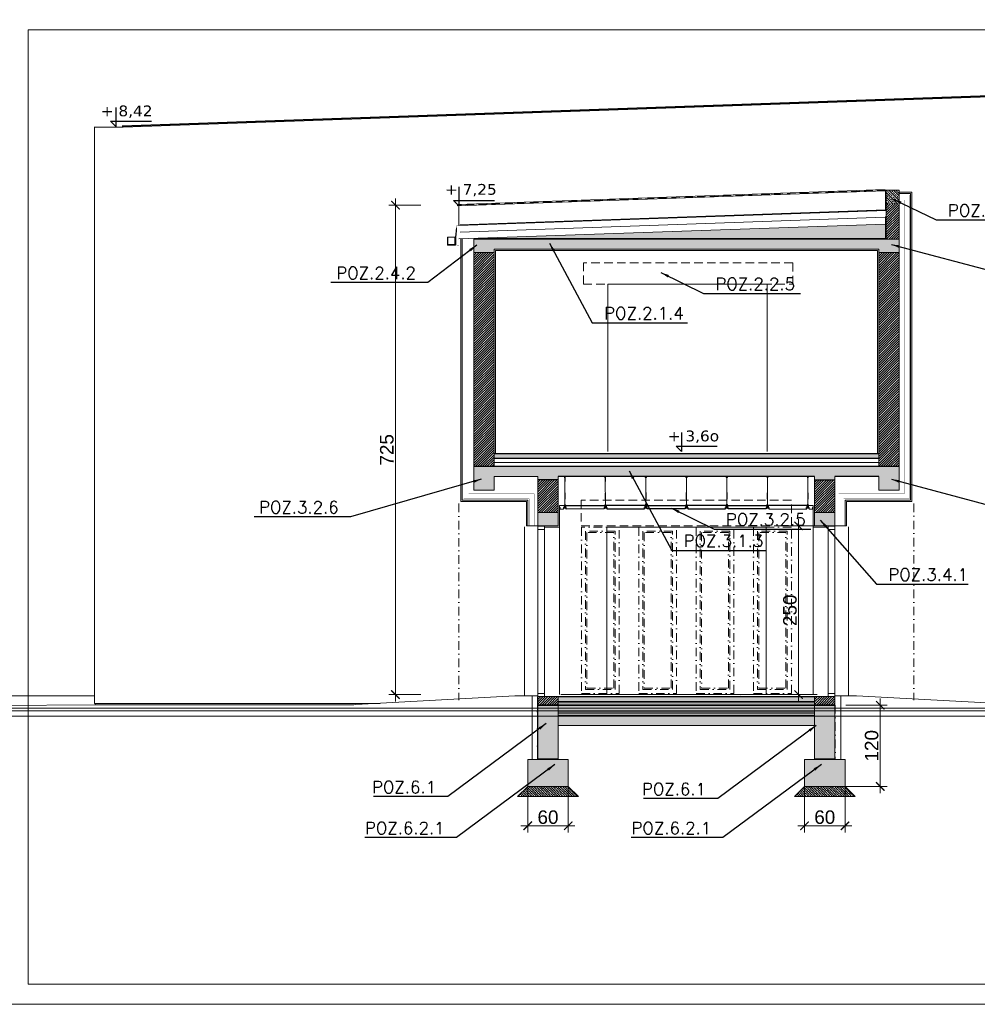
# Model space of a CAD drawing. Extents: x 4615668 to 9294084, y 5325188 to 10688993.
# Tile 209 of 256: x 4638320 to 4639738, y 5325188 to 5326647. Entities that reach past the tile are written whole.
import ezdxf
from ezdxf.lldxf.tags import DXFTag

# ---------------------------------------------------------------- set-up
doc = ezdxf.new("R2010")
doc.units = 0
doc.header["$MEASUREMENT"] = 0
doc.linetypes.add('DASHDOT', pattern=[25.4, 12.7, -6.35, 0, -6.35])
doc.linetypes.add('DASHED', pattern=[19.05, 12.7, -6.35])
for name, color, linetype in [('_', 7, 'Continuous'), ('DIM', 7, 'Continuous'), ('sciany', 1, 'Continuous'), ('STOLARKA', 4, 'Continuous'), ('strop podw.', 3, 'Continuous'), ('sufit_pod', 90, 'Continuous')]:
    doc.layers.add(name, color=color, linetype=linetype)
for name, color, linetype, lineweight in [('balustrada', 252, 'Continuous', 5), ('hatch', 253, 'Continuous', 0), ('K-OPISY', 252, 'Continuous', 15), ('ocieplenie', 214, 'Continuous', 13), ('posadzka', 94, 'Continuous', 15), ('sciany - mur', 1, 'Continuous', 30), ('tynk', 252, 'Continuous', 5), ('wieszaki suf.p.', 253, 'Continuous', 5), ('Wymiar', 7, 'Continuous', 9)]:
    doc.layers.add(name, color=color, linetype=linetype, lineweight=lineweight)
doc.styles.add('Arial Narrow 20', font='arial.ttf', dxfattribs={"height": 20})
doc.styles.add('janusz', font='txt', dxfattribs={"height": 10})
doc.styles.add('Simplex', font='simplex.shx')
doc.linetypes.add('BATTING', pattern='A,0.00254,-2.54,[134,ltypeshp.shx,S=2.54,R=0,X=-2.54,Y=0],-5.08,[134,ltypeshp.shx,S=2.54,R=180,X=2.54,Y=0],-2.54', length=10.16254)
tags = doc.linetypes.add('DASH', pattern=[15, 10, -5]).pattern_tags.tags
tags[6:7] = [DXFTag(74, 4), DXFTag(75, 0), DXFTag(340, '0'), DXFTag(46, 0.0), DXFTag(50, 0.0), DXFTag(44, 0.0), DXFTag(45, 0.0)]
tags[4:5] = [DXFTag(74, 4), DXFTag(75, 0), DXFTag(340, '0'), DXFTag(46, 0.0), DXFTag(50, 0.0), DXFTag(44, 0.0), DXFTag(45, 0.0)]
doc.dimstyles.new('1do100 ok', dxfattribs={"dimscale": 0.5, "dimtxt": 12, "dimasz": 25, "dimexe": 20, "dimexo": 0, "dimgap": 5, "dimtad": 1, "dimdec": 0, "dimzin": 9, "dimtxsty": 'Arial Narrow 20', "dimblk": 'ARCHTICK', "dimcen": 3, "dimdle": 20, "dimclrd": 256, "dimclre": 256, "dimclrt": 256, "dimadec": 0, "dimazin": 2, "dimtfac": 1, "dimtdec": 0, "dimtix": 1, "dimtmove": 2, "dimatfit": 3, "dimldrblk": 'NONE', "dimfxl": 0, "dimtvp": 1, "dimtolj": 1, "dimtzin": 0, "dimlwd": 5, "dimlwe": 5, "dimarcsym": 0})
doc.dimstyles.new('1do50', dxfattribs={"dimscale": 5, "dimtxt": 2.5, "dimasz": 2.5, "dimexe": 2.5, "dimexo": 0.5, "dimgap": 1, "dimtad": 1, "dimdec": 1, "dimrnd": 0.5, "dimzin": 12, "dimdsep": 46, "dimtxsty": 'Simplex', "dimblk": 'OBLIQUE', "dimcen": 0.5, "dimdle": 2.5, "dimclrd": 256, "dimclre": 256, "dimclrt": 256, "dimadec": 1, "dimazin": 3, "dimtfac": 1, "dimtdec": 1, "dimtix": 1, "dimtmove": 0, "dimatfit": 3, "dimfxl": 0, "dimtolj": 1, "dimtzin": 0, "dimarcsym": 0})
pattern_1 = [(45, (7679.7028, -17347.0576), (-1.767766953, 1.767766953), [])]
pattern_2 = [(135, (-11005.8123, -7005.5004), (-4.8613591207, 1.3258252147), [6.25, -1.25, 0, -1.25])]

# ---------------------------------------------------------------- blocks, each defined once
blk = doc.blocks.new('A$C604A1FD6')
at = {"color": 0, "ltscale": 60}
for p, q in [((0, 5), (0, 2)), ((1, 5), (1, 2)), ((60, 5), (60, 2))]:
    blk.add_line(p, q, dxfattribs=at)
blk.add_lwpolyline([(58, 2), (58, 0), (2, 0), (2, 2), (1, 2), (1, 5), (59, 5), (59, 2)], close=True, dxfattribs=at)
blk = doc.blocks.new('G$CDA4F7F8F')
at = {"layer": 'wieszaki suf.p.'}
for p, q in [((1.5, 6.1), (1.5, 41.6)), ((1.5, 14.1), (1.5, 6.1))]:
    blk.add_line(p, q, dxfattribs=at)
at = {"layer": 'wieszaki suf.p.', "linetype": 'Continuous'}
for p, q in [((1.3, 13.3), (1.3, 23)), ((1.7, 13.3), (1.7, 23))]:
    blk.add_line(p, q, dxfattribs=at)
at = {"layer": 'wieszaki suf.p.'}
blk.add_lwpolyline([(1.6, 39.7), (1.4, 39.7), (1.4, 45.5), (0.5, 45.5), (0.5, 45.7), (2.5, 45.7), (2.5, 45.5), (1.6, 45.5)], close=True, dxfattribs=at)
for points in [[(0.9, 5.2), (1.1, 5.2), (1.1, 2.9, 0.309747), (1.8, 2.9), (1.8, 5.2), (2.1, 5.2), (2.1, 1.4, 0.050199), (2.1, 0.9, 0.462729), (2.4, 0.8), (2.8, 1.1, -0.591447), (2.9, 1), (2.9, 0.1, -0.336476), (2.8, 0), (2.5, 0), (2.5, 0.2), (1.8, 0.2), (1.8, 0), (1.1, 0), (1.1, 0.2), (0.4, 0.2), (0.4, 0), (0.1, 0, -0.336476), (0, 0.1), (0, 1, -0.591447), (0.2, 1.1), (0.5, 0.8, 0.462729), (0.8, 0.9, 0.050199), (0.9, 1.4)], [(1.1, 5.2), (1.1, 5.9, -0.440677), (1.8, 5.9), (1.8, 2.9, -0.309747), (1.1, 2.9)]]:
    blk.add_lwpolyline(points, format="xyb", close=True, dxfattribs=at)
blk = doc.blocks.new('Z$W@#40D3745B')
at = {"layer": '_', "lineweight": 25, "ltscale": 4}
for p, q in [((8.1, 28.4), (8.1, 0)), ((8.1, 0), (0, 8.1)), ((0, 8.1), (60.8, 8.1))]:
    blk.add_line(p, q, dxfattribs=at)
blk = doc.blocks.new('_ArchTick')
at = {"color": 0, "linetype": 'ByBlock', "const_width": 0.15}
blk.add_lwpolyline([(-0.5, -0.5), (0.5, 0.5)], dxfattribs=at)
blk = doc.blocks.new('*D5631')
at = {"layer": 'Defpoints', "color": 0}
for p in [(4638876.2, 5326372.3), (4638970.2, 5326372.3), (4639119.2, 5325647)]:
    blk.add_point(p, dxfattribs=at)
at = {"layer": 'DIM', "lineweight": 5, "ltscale": 40}
for p, q in [((4638913.7, 5326372.3), (4638866.2, 5326372.3)), ((4638876.2, 5325637), (4638876.2, 5326382.3)), ((4638913.7, 5325647), (4638866.2, 5325647))]:
    blk.add_line(p, q, dxfattribs=at)
at = {"layer": 'DIM', "linetype": 'ByBlock', "lineweight": 5, "xscale": 12.5, "yscale": 12.5, "zscale": 12.5}
for p, rotation in [((4638876.2, 5326372.3), 90), ((4638876.2, 5325647), 270)]:
    blk.add_blockref('_ArchTick', p, dxfattribs=dict(at, rotation=rotation))
at = {"layer": 'DIM', "lineweight": 0, "ltscale": 40, "insert": (4638863.5, 5326009.7), "char_height": 20, "attachment_point": 5, "rotation": 90, "style": 'Arial Narrow 20'}
blk.add_mtext('\\A1;725', dxfattribs=at)
blk = doc.blocks.new('_None')
blk = doc.blocks.new('*D5651')
at = {"layer": 'Defpoints', "color": 0}
for p in [(4639473.4, 5325897), (4639497.2, 5325897), (4639495.2, 5325647)]:
    blk.add_point(p, dxfattribs=at)
at = {"layer": 'DIM', "lineweight": 5, "ltscale": 40}
for p, q in [((4639473.4, 5325637), (4639473.4, 5325907)), ((4639497.2, 5325897), (4639463.4, 5325897)), ((4639495.2, 5325647), (4639463.4, 5325647))]:
    blk.add_line(p, q, dxfattribs=at)
at = {"layer": 'DIM', "linetype": 'ByBlock', "lineweight": 5, "xscale": 12.5, "yscale": 12.5, "zscale": 12.5}
for p, rotation in [((4639473.4, 5325897), 90), ((4639473.4, 5325647), 270)]:
    blk.add_blockref('_ArchTick', p, dxfattribs=dict(at, rotation=rotation))
at = {"layer": 'DIM', "lineweight": 0, "ltscale": 40, "insert": (4639460.7, 5325772), "char_height": 20, "attachment_point": 5, "rotation": 90, "style": 'Arial Narrow 20'}
blk.add_mtext('\\A1;250', dxfattribs=at)
blk = doc.blocks.new('*D5672')
at = {"layer": 'Defpoints', "color": 0}
for p in [(4639072.2, 5325511.1), (4639132.2, 5325511.1), (4639132.2, 5325452.6)]:
    blk.add_point(p, dxfattribs=at)
at = {"layer": 'DIM', "lineweight": 5, "ltscale": 40}
for p, q in [((4639072.2, 5325511.1), (4639072.2, 5325442.6)), ((4639132.2, 5325511.1), (4639132.2, 5325442.6)), ((4639062.2, 5325452.6), (4639142.2, 5325452.6))]:
    blk.add_line(p, q, dxfattribs=at)
at = {"layer": 'DIM', "linetype": 'ByBlock', "lineweight": 5, "xscale": 12.5, "yscale": 12.5, "zscale": 12.5, "rotation": 180}
blk.add_blockref('_ArchTick', (4639072.2, 5325452.6), dxfattribs=at)
at = {"layer": 'DIM', "linetype": 'ByBlock', "lineweight": 5, "xscale": 12.5, "yscale": 12.5, "zscale": 12.5}
blk.add_blockref('_ArchTick', (4639132.2, 5325452.6), dxfattribs=at)
at = {"layer": 'DIM', "lineweight": 0, "ltscale": 40, "insert": (4639102.2, 5325465.3), "char_height": 20, "attachment_point": 5, "style": 'Arial Narrow 20'}
blk.add_mtext('\\A1;60', dxfattribs=at)
blk = doc.blocks.new('*D5673')
at = {"layer": 'Defpoints', "color": 0}
for p in [(4639482.2, 5325511), (4639542.2, 5325511), (4639542.2, 5325452.6)]:
    blk.add_point(p, dxfattribs=at)
at = {"layer": 'DIM', "lineweight": 5, "ltscale": 40}
for p, q in [((4639482.2, 5325511), (4639482.2, 5325442.6)), ((4639542.2, 5325511), (4639542.2, 5325442.6)), ((4639472.2, 5325452.6), (4639552.2, 5325452.6))]:
    blk.add_line(p, q, dxfattribs=at)
at = {"layer": 'DIM', "linetype": 'ByBlock', "lineweight": 5, "xscale": 12.5, "yscale": 12.5, "zscale": 12.5, "rotation": 180}
blk.add_blockref('_ArchTick', (4639482.2, 5325452.6), dxfattribs=at)
at = {"layer": 'DIM', "linetype": 'ByBlock', "lineweight": 5, "xscale": 12.5, "yscale": 12.5, "zscale": 12.5}
blk.add_blockref('_ArchTick', (4639542.2, 5325452.6), dxfattribs=at)
at = {"layer": 'DIM', "lineweight": 0, "ltscale": 40, "insert": (4639512.2, 5325465.3), "char_height": 20, "attachment_point": 5, "style": 'Arial Narrow 20'}
blk.add_mtext('\\A1;60', dxfattribs=at)
blk = doc.blocks.new('_Oblique')
at = {"color": 0, "linetype": 'ByBlock', "lineweight": -2}
blk.add_line((-0.5, -0.5), (0.5, 0.5), dxfattribs=at)
blk = doc.blocks.new('*D5683')
at = {"layer": 'Defpoints', "color": 0}
for p in [(4639543.3, 5325631.3), (4639594.4, 5325631.3), (4639542.2, 5325511)]:
    blk.add_point(p, dxfattribs=at)
at = {"layer": 'DIM', "lineweight": 5, "ltscale": 40}
for p, q in [((4639543.3, 5325631.3), (4639604.4, 5325631.3)), ((4639594.4, 5325501), (4639594.4, 5325641.3)), ((4639542.2, 5325511), (4639604.4, 5325511))]:
    blk.add_line(p, q, dxfattribs=at)
at = {"layer": 'DIM', "linetype": 'ByBlock', "lineweight": 5, "xscale": 12.5, "yscale": 12.5, "zscale": 12.5}
for p, rotation in [((4639594.4, 5325631.3), 90), ((4639594.4, 5325511), 270)]:
    blk.add_blockref('_ArchTick', p, dxfattribs=dict(at, rotation=rotation))
at = {"layer": 'DIM', "lineweight": 0, "ltscale": 40, "insert": (4639581.7, 5325571.2), "char_height": 20, "attachment_point": 5, "rotation": 90, "style": 'Arial Narrow 20'}
blk.add_mtext('\\A1;120', dxfattribs=at)

msp = doc.modelspace()

# ---------------------------------------------------------------- hatches: boundary and pattern name
at = {"layer": 'hatch', "lineweight": 0, "ltscale": 40, "transparency": 33554687}
h = msp.add_hatch(dxfattribs=at)
h.set_pattern_fill('ANSI33', color=256, scale=20, angle=90)
h.set_pattern_definition([(135, (-12907.3676, -7129.0334), (-3.535533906, -3.535533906), []), (135, (-12907.3676, -7125.498), (-3.535533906, -3.535533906), [2.5, -1.25])])
h.paths.add_polyline_path([(4639618.227, 5326374.359), (4639618.227, 5326394.374), (4639603.227, 5326394.374), (4639603.227, 5326374.359), (4639618.227, 5326374.359)], is_closed=False)
h.paths.add_polyline_path([(4639618.227, 5326394.374), (4639618.227, 5326374.359), (4639622.227, 5326374.359), (4639622.227, 5326394.374), (4639618.227, 5326394.374)], is_closed=False)
h = msp.add_hatch(dxfattribs=at)
h.set_pattern_fill('ANSI31', color=256, scale=20)
h.set_pattern_definition(pattern_1)
h.paths.add_polyline_path([(4639022.227, 5326302.007), (4638992.227, 5326302.007), (4638992.227, 5325985.007), (4639022.227, 5325985.007), (4639022.227, 5326302.007)], is_closed=False)
h.paths.add_polyline_path([(4639622.227, 5326302.007), (4639592.227, 5326302.007), (4639592.227, 5325985.007), (4639622.227, 5325985.007), (4639622.227, 5326302.007)], is_closed=False)
h.paths.add_polyline_path([(4639622.227, 5326374.359), (4639603.227, 5326374.359), (4639603.227, 5326322.007), (4639622.227, 5326322.007), (4639622.227, 5326374.359)], is_closed=False)
h.paths.add_polyline_path([(4639087.227, 5325965.007), (4639087.227, 5325917.007), (4639117.227, 5325917.007), (4639117.227, 5325965.007), (4639087.227, 5325965.007)], is_closed=False)
h.paths.add_polyline_path([(4639527.227, 5325965.007), (4639497.227, 5325965.007), (4639497.227, 5325917.007), (4639527.227, 5325917.007), (4639527.227, 5325965.007)], is_closed=False)
at = {"layer": 'hatch', "lineweight": 0, "ltscale": 40}
h = msp.add_hatch(dxfattribs=at)
h.set_pattern_fill('AR-CONC', color=256)
h.set_pattern_definition([(50, (-11005.8123, -7005.5004), (7.172601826, -0.62752135), [0.75, -8.25]), (355, (-11005.812, -7005.5), (-1.387513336, 7.521921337), [0.6, -6.6]), (100.45144446, (-11005.2146, -7005.5526), (5.785088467, 6.89439991), [0.63740192, -7.01142112]), (46.1842, (-11005.812, -7003.5), (10.672413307, -1.655192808), [1.125, -12.375]), (96.63563549, (-11004.923, -7003.638), (9.346619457, 9.741186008), [0.95610342, -10.5171376]), (351.18416399, (-11005.812, -7003.5), (9.34661945, 9.741186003), [0.9, -9.90000001]), (21, (-11004.8123, -7004.0004), (5.969070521, -4.0261889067), [0.75, -8.25]), (326, (-11004.812, -7004), (2.433153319, 7.2515004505), [0.6, -6.6]), (71.45144474, (-11004.315, -7004.336), (8.402223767, 3.225311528), [0.6374019, -7.01142112]), (37.5, (-11005.8123, -7005.5004), (0.1215985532, 3.3289385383), [0, -6.52, 0, -6.7, 0, -6.625]), (7.5, (-11005.8123, -7005.5004), (2.6306953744, 3.9441171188), [0, -3.82, 0, -6.37, 0, -2.525]), (327.5, (-11008.0423, -7005.5004), (5.3382243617, -0.2255487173), [0, -2.5, 0, -7.8, 0, -10.35]), (317.5, (-11009.0423, -7005.5004), (5.8318616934, 1.0010498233), [0, -3.25, 0, -5.18, 0, -7.35])])
h.paths.add_polyline_path([(4639602.227, 5326323.007), (4639602.227, 5326344.308), (4638992.227, 5326323.007), (4639602.227, 5326323.007)], is_closed=False)
at = {"layer": 'hatch', "lineweight": 0, "ltscale": 40, "transparency": 33554687}
h = msp.add_hatch(dxfattribs=at)
h.set_pattern_fill('ANSI33', color=256, scale=20, angle=90)
h.set_pattern_definition([(135, (1411.992, -19026.973), (-3.535533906, -3.535533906), []), (135, (1411.992, -19023.4373), (-3.535533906, -3.535533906), [2.5, -1.25])])
h.paths.add_polyline_path([(4639022.227, 5326306.956), (4639592.227, 5326307.007), (4639592.227, 5326302.007), (4639622.227, 5326302.007), (4639622.227, 5326322.007), (4638992.227, 5326322.007), (4638992.227, 5326302.007), (4639022.227, 5326302.007), (4639022.227, 5326306.956)], is_closed=False)
h.paths.add_polyline_path([(4638992.227, 5325950.007), (4639022.227, 5325950.007), (4639022.227, 5325970.007), (4639087.227, 5325970.007), (4639087.227, 5325965.007), (4639117.227, 5325965.007), (4639117.227, 5325970.007), (4639497.227, 5325970.007), (4639497.227, 5325965.007), (4639527.227, 5325965.007), (4639527.227, 5325970.007), (4639592.227, 5325970.007), (4639592.227, 5325950.007), (4639622.227, 5325950.007), (4639622.227, 5325985.007), (4638992.227, 5325985.007), (4638992.227, 5325950.007)], is_closed=False)
h.paths.add_polyline_path([(4639087.227, 5325897.007), (4639117.227, 5325897.007), (4639117.227, 5325917.007), (4639087.227, 5325917.007), (4639087.227, 5325897.007)], is_closed=False)
h.paths.add_polyline_path([(4639527.227, 5325897.007), (4639527.227, 5325917.007), (4639497.227, 5325917.007), (4639497.227, 5325897.007), (4639527.227, 5325897.007)], is_closed=False)
h.paths.add_polyline_path([(4639542.227, 5325511.144), (4639542.227, 5325551.009), (4639482.257, 5325551.009), (4639482.257, 5325511.144), (4639542.227, 5325511.144)], is_closed=False)
h.paths.add_polyline_path([(4639072.257, 5325511.203), (4639132.227, 5325511.203), (4639132.227, 5325551.069), (4639086.168, 5325551.069), (4639086.168, 5325551.02), (4639072.257, 5325551.02), (4639072.257, 5325511.203)], is_closed=False)
h = msp.add_hatch(dxfattribs=at)
h.set_pattern_fill('ANSI36', color=256, scale=20, angle=90)
h.set_pattern_definition([(135, (-11005.8123, -7005.5004), (-4.8613591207, 1.3258252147), [6.25, -1.25, 0, -1.25])])
h.paths.add_polyline_path([(4639592.227, 5325997.007), (4639592.227, 5326004.007), (4639022.227, 5326004.007), (4639022.227, 5325997.007), (4639592.227, 5325997.007)], is_closed=False)
h = msp.add_hatch(dxfattribs=at)
h.set_pattern_fill('ANSI31', color=256, scale=20)
h.set_pattern_definition(pattern_1)
h.paths.add_polyline_path([(4639117.227, 5325632.007), (4639117.227, 5325644.007), (4639087.227, 5325644.007), (4639087.227, 5325632.007), (4639117.227, 5325632.007)], is_closed=False)
h.paths.add_polyline_path([(4639497.227, 5325632.007), (4639527.227, 5325632.007), (4639527.227, 5325644.007), (4639497.227, 5325644.007), (4639497.227, 5325632.007)], is_closed=False)
h = msp.add_hatch(dxfattribs=at)
h.set_pattern_fill('ANSI36', color=256, scale=20, angle=90)
h.set_pattern_definition(pattern_2)
h.paths.add_polyline_path([(4639117.227, 5325637.007), (4639497.227, 5325637.007), (4639497.227, 5325644.007), (4639117.227, 5325644.007), (4639117.227, 5325637.007)], is_closed=False)
h.paths.add_polyline_path([(4639497.227, 5325626.771), (4639497.227, 5325631.007), (4639117.227, 5325631.007), (4639117.227, 5325626.771), (4639497.227, 5325626.771)], is_closed=False)
h.paths.add_polyline_path([(4639497.227, 5325623.003), (4639497.227, 5325626.771), (4639117.227, 5325626.771), (4639117.227, 5325623.003), (4639497.227, 5325623.003)], is_closed=False)
h.paths.add_polyline_path([(4639117.227, 5325621.007), (4639497.227, 5325621.007), (4639497.227, 5325623.003), (4639117.227, 5325623.003), (4639117.227, 5325621.007)], is_closed=False)
h = msp.add_hatch(dxfattribs=at)
h.set_pattern_fill('ANSI36', color=256, scale=20, angle=90)
h.set_pattern_definition(pattern_2)
h.paths.add_polyline_path([(4639497.227, 5325552.009), (4639527.227, 5325552.009), (4639527.227, 5325631.007), (4639497.227, 5325631.007)])
h.paths.add_polyline_path([(4639087.227, 5325552.069), (4639117.227, 5325552.069), (4639117.227, 5325631.066), (4639087.227, 5325631.066)])
at = {"layer": 'hatch', "lineweight": 0, "ltscale": 40}
h = msp.add_hatch(dxfattribs=at)
h.set_pattern_fill('AR-CONC', color=256)
h.set_pattern_definition([(50, (-11005.8123, -7005.5004), (7.172601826, -0.62752135), [0.75, -8.25]), (355, (-11005.812, -7005.5), (-1.387513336, 7.521921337), [0.6, -6.6]), (100.45144446, (-11005.2146, -7005.5526), (5.785088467, 6.89439991), [0.63740192, -7.01142112]), (46.1842, (-11005.812, -7003.5), (10.672413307, -1.655192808), [1.125, -12.375]), (96.63563549, (-11004.923, -7003.638), (9.346619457, 9.741186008), [0.95610342, -10.5171376]), (351.18416399, (-11005.812, -7003.5), (9.34661945, 9.741186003), [0.9, -9.90000001]), (21, (-11004.8123, -7004.0004), (5.969070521, -4.0261889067), [0.75, -8.25]), (326, (-11004.812, -7004), (2.433153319, 7.2515004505), [0.6, -6.6]), (71.45144474, (-11004.315, -7004.336), (8.402223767, 3.225311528), [0.6374019, -7.01142112]), (37.5, (-11005.8123, -7005.5004), (0.1215985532, 3.3289385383), [0, -6.52, 0, -6.7, 0, -6.625]), (7.5, (-11005.8123, -7005.5004), (2.6306953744, 3.9441171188), [0, -3.82, 0, -6.37, 0, -2.525]), (327.5, (-11008.0423, -7005.5004), (5.3382243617, -0.2255487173), [0, -2.5, 0, -7.8, 0, -10.35]), (317.5, (-11009.0423, -7005.5004), (5.8318616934, 1.0010498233), [0, -3.25, 0, -5.18, 0, -7.35])])
h.paths.add_polyline_path([(4639117.227, 5325615.003), (4639117.227, 5325601.007), (4639497.227, 5325601.007), (4639497.227, 5325615.003), (4639117.227, 5325615.003)], is_closed=False)
at = {"layer": 'hatch', "lineweight": 0, "ltscale": 40, "transparency": 33554687}
h = msp.add_hatch(dxfattribs=at)
h.set_pattern_fill('ANSI36', color=256, scale=20, angle=90)
h.set_pattern_definition([(135, (-13213.3676, -7005.5004), (-4.8613591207, 1.3258252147), [6.25, -1.25, 0, -1.25])])
h.paths.add_polyline_path([(4639102.257, 5325511.02), (4639072.227, 5325511.02), (4639057.227, 5325496.02), (4639102.257, 5325496.02), (4639102.257, 5325511.02)], is_closed=False)
h.paths.add_polyline_path([(4639102.257, 5325511.02), (4639102.257, 5325496.02), (4639147.227, 5325496.02), (4639132.227, 5325511.02), (4639102.257, 5325511.02)], is_closed=False)
h = msp.add_hatch(dxfattribs=at)
h.set_pattern_fill('ANSI36', color=256, scale=20, angle=90)
h.set_pattern_definition([(135, (-12803.338, -7005.5004), (-4.8613591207, 1.3258252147), [6.25, -1.25, 0, -1.25])])
h.paths.add_polyline_path([(4639512.286, 5325511.02), (4639482.257, 5325511.02), (4639467.257, 5325496.02), (4639512.286, 5325496.02), (4639512.286, 5325511.02)], is_closed=False)
h.paths.add_polyline_path([(4639512.286, 5325511.02), (4639512.286, 5325496.02), (4639557.257, 5325496.02), (4639542.257, 5325511.02), (4639512.286, 5325511.02)], is_closed=False)

# ---------------------------------------------------------------- linework, layer by layer
at = {"lineweight": 0, "ltscale": 40}
for p, q in [((4640141.727, 5326548.007), (4638471.227, 5326489.671)), ((4640141.727, 5326546.113), (4638472.723, 5326487.83)), ((4638429.723, 5326487.706), (4638472.723, 5326487.706)), ((4638430.227, 5326487.706), (4638430.227, 5325634.003)), ((4638471.227, 5326487.778), (4638471.219, 5326487.777)), ((4639601.727, 5326395.374), (4638968.228, 5326373.251)), ((4639601.727, 5326393.48), (4638968.228, 5326371.358)), ((4638968.228, 5326371.358), (4638968.228, 5326373.251)), ((4638970.228, 5326342.251), (4638970.228, 5326372.303)), ((4638972.21, 5326342.82), (4638972.21, 5326343.32)), ((4638282.227, 5325645.007), (4638430.227, 5325645.007)), ((4639053.087, 5325645.007), (4638808.859, 5325631.929)), ((4639087.227, 5325645.007), (4639053.087, 5325645.007)), ((4639501.182, 5325647.007), (4639121.182, 5325647.007)), ((4639527.227, 5325645.007), (4639559.367, 5325645.007)), ((4639559.367, 5325645.007), (4639803.596, 5325631.929)), ((4638282.227, 5325631.007), (4638431.227, 5325631.929)), ((4638853.556, 5325634.003), (4638430.227, 5325634.003)), ((4638252.317, 5325626.771), (4640757.872, 5325626.771))]:
    msp.add_line(p, q, dxfattribs=at)
at = {"color": 6, "lineweight": 0, "ltscale": 40}
for p, q in [((4638992.227, 5326323.007), (4639602.227, 5326323.007)), ((4638992.227, 5326322.007), (4639622.227, 5326322.007))]:
    msp.add_line(p, q, dxfattribs=at)
at = {"linetype": 'DASHDOT', "lineweight": 0}
for p, q in [((4638970.228, 5325930.003), (4638970.228, 5325638.706)), ((4639644.227, 5325930.241), (4639644.227, 5325638.944))]:
    msp.add_line(p, q, dxfattribs=at)
at = {"color": 5, "lineweight": 0, "ltscale": 40}
msp.add_line((4639387.094, 5325645.685), (4639387.094, 5325645.685), dxfattribs=at)
at = {"lineweight": 0, "ltscale": 40, "const_width": 0.1}
for points in [[(4638472.723, 5326487.706), (4638472.723, 5326489.706), (4638429.723, 5326489.706), (4638429.723, 5326487.706)], [(4639601.727, 5326393.374), (4639601.727, 5326395.374), (4639644.727, 5326395.374), (4639644.727, 5326393.374)]]:
    msp.add_lwpolyline(points, dxfattribs=at)
at = {"lineweight": 0, "ltscale": 40}
for points in [[(4638970.228, 5326342.251), (4639603.227, 5326364.355), (4639603.231, 5326394.373)], [(4638972.192, 5326343.32), (4639602.227, 5326365.321), (4639602.231, 5326394.373)], [(4638992.227, 5326323.007), (4639602.227, 5326323.007), (4639602.227, 5326355.401)], [(4638992.227, 5326301.956), (4638992.227, 5326321.856)], [(4639024.227, 5326004.007), (4639024.227, 5326304.956), (4639590.227, 5326305.006), (4639590.227, 5326004.007)], [(4638431.227, 5325634.003), (4638431.227, 5325631.929)], [(4638431.227, 5325631.929), (4638814.814, 5325631.929)]]:
    msp.add_lwpolyline(points, dxfattribs=at)
at = {"color": 1, "lineweight": 0, "ltscale": 40}
for points in [[(4639603.227, 5326322.007), (4639622.227, 5326322.007), (4639622.227, 5326394.374), (4639603.227, 5326394.374)], [(4638992.227, 5325985.007), (4639022.227, 5325985.007), (4639022.227, 5326302.007), (4638992.227, 5326302.007)], [(4639622.227, 5325985.007), (4639592.227, 5325985.007), (4639592.227, 5326302.007), (4639622.227, 5326302.007)], [(4639087.227, 5325917.007), (4639117.227, 5325917.007), (4639117.227, 5325965.007), (4639087.227, 5325965.007)], [(4639527.227, 5325917.007), (4639497.227, 5325917.007), (4639497.227, 5325965.007), (4639527.227, 5325965.007)], [(4639117.227, 5325897.007), (4639087.227, 5325897.007), (4639087.227, 5325917.007), (4639117.227, 5325917.007)], [(4639497.227, 5325897.007), (4639527.227, 5325897.007), (4639527.227, 5325917.007), (4639497.227, 5325917.007)], [(4639087.227, 5325632.007), (4639117.227, 5325632.007), (4639117.227, 5325644.007), (4639087.227, 5325644.007)], [(4639527.227, 5325632.007), (4639497.227, 5325632.007), (4639497.227, 5325644.007), (4639527.227, 5325644.007)], [(4639087.227, 5325552.069), (4639117.227, 5325552.069), (4639117.227, 5325631.066), (4639087.227, 5325631.066)], [(4639497.227, 5325552.009), (4639527.227, 5325552.009), (4639527.227, 5325631.007), (4639497.227, 5325631.007)], [(4639072.227, 5325511.069), (4639132.227, 5325511.069), (4639132.227, 5325551.069), (4639072.227, 5325551.069)], [(4639482.227, 5325511.009), (4639542.227, 5325511.009), (4639542.227, 5325551.009), (4639482.227, 5325551.009)]]:
    msp.add_lwpolyline(points, close=True, dxfattribs=at)
for points in [[(4638992.227, 5326302.007), (4638992.227, 5326322.007), (4639622.227, 5326322.007), (4639622.227, 5326302.007), (4639592.227, 5326302.007), (4639592.227, 5326307.007), (4639022.227, 5326306.956), (4639022.227, 5326302.007), (4638992.227, 5326302.007), (4638992.227, 5326322.007)], [(4639087.227, 5325965.007), (4639087.227, 5325970.007), (4639022.227, 5325970.007), (4639022.227, 5325950.007), (4638992.227, 5325950.007), (4638992.227, 5325985.007), (4639622.227, 5325985.007), (4639622.227, 5325950.007), (4639592.227, 5325950.007), (4639592.227, 5325970.007), (4639527.227, 5325970.007), (4639527.227, 5325965.007), (4639497.227, 5325965.007), (4639497.227, 5325970.007), (4639117.227, 5325970.007), (4639117.227, 5325965.007), (4639087.227, 5325965.007)]]:
    msp.add_lwpolyline(points, dxfattribs=at)
at = {"linetype": 'DASHDOT', "lineweight": 0}
for points in [[(4639151.727, 5325648.685), (4639207.73, 5325648.685), (4639207.73, 5325895.007), (4639151.727, 5325895.007)], [(4639236.727, 5325648.685), (4639292.73, 5325648.685), (4639292.73, 5325895.007), (4639236.727, 5325895.007)], [(4639321.727, 5325648.685), (4639377.73, 5325648.685), (4639377.73, 5325895.007), (4639321.727, 5325895.007)], [(4639406.724, 5325648.685), (4639462.727, 5325648.685), (4639462.727, 5325895.007), (4639406.724, 5325895.007)], [(4639157.727, 5325654.685), (4639201.73, 5325654.685), (4639201.73, 5325889.007), (4639157.727, 5325889.007)], [(4639159.727, 5325656.685), (4639199.73, 5325656.685), (4639199.73, 5325887.007), (4639159.727, 5325887.007)], [(4639242.727, 5325654.685), (4639286.73, 5325654.685), (4639286.73, 5325889.007), (4639242.727, 5325889.007)], [(4639244.727, 5325656.685), (4639284.73, 5325656.685), (4639284.73, 5325887.007), (4639244.727, 5325887.007)], [(4639327.727, 5325654.685), (4639371.73, 5325654.685), (4639371.73, 5325889.007), (4639327.727, 5325889.007)], [(4639329.727, 5325656.685), (4639369.73, 5325656.685), (4639369.73, 5325887.007), (4639329.727, 5325887.007)], [(4639412.724, 5325654.685), (4639456.727, 5325654.685), (4639456.727, 5325889.007), (4639412.724, 5325889.007)], [(4639414.724, 5325656.685), (4639454.727, 5325656.685), (4639454.727, 5325887.007), (4639414.724, 5325887.007)]]:
    msp.add_lwpolyline(points, close=True, dxfattribs=at)
at = {"linetype": 'DASH', "lineweight": 0}
for points in [[(4639072.227, 5325511.069), (4639057.227, 5325496.069), (4639147.227, 5325496.069), (4639132.227, 5325511.069)], [(4639482.227, 5325511.009), (4639467.227, 5325496.009), (4639557.227, 5325496.009), (4639542.227, 5325511.009)]]:
    msp.add_lwpolyline(points, dxfattribs=at)
at = {"layer": 'balustrada', "lineweight": 0, "ltscale": 40}
msp.add_lwpolyline([(4638966.828, 5326338.456), (4638965.228, 5326324.681)], dxfattribs=at)
for points in [[(4638953.23, 5326312.929), (4638965.23, 5326312.929), (4638965.23, 5326324.929), (4638953.23, 5326324.929)], [(4638954.03, 5326313.729), (4638964.43, 5326313.729), (4638964.43, 5326324.929), (4638954.03, 5326324.929)]]:
    msp.add_lwpolyline(points, close=True, dxfattribs=at)
at = {"layer": 'hatch', "linetype": 'BATTING', "lineweight": 0}
msp.add_line((4639601.878, 5326354.302), (4638971.878, 5326332.302), dxfattribs=at)
at = {"layer": 'hatch', "linetype": 'BATTING', "lineweight": 0, "ltscale": 0.6}
msp.add_line((4639022.227, 5325991.041), (4639592.227, 5325991.041), dxfattribs=at)
at = {"layer": 'hatch', "linetype": 'BATTING', "lineweight": 0, "ltscale": 0.75}
for p, q in [((4639078.668, 5325644.017), (4639078.668, 5325551.02)), ((4639535.786, 5325644.017), (4639535.786, 5325551.02))]:
    msp.add_line(p, q, dxfattribs=at)
at = {"layer": 'hatch', "linetype": 'BATTING', "lineweight": 0, "ltscale": 0.2}
for p, q in [((4639117.227, 5325634.597), (4639497.227, 5325634.597)), ((4639117.227, 5325618.597), (4639497.227, 5325618.597))]:
    msp.add_line(p, q, dxfattribs=at)
at = {"layer": 'hatch', "color": 252}
for points in [[(4638172.377, 5325188.083), (4640272.377, 5325188.083), (4640272.377, 5326662.083), (4638172.377, 5326662.083)], [(4638172.377, 5325188.083), (4640272.377, 5325188.083), (4640272.377, 5326662.083), (4638172.377, 5326662.083)], [(4638332.377, 5326632.083), (4640242.377, 5326632.083), (4640242.377, 5325218.083), (4638332.377, 5325218.083)]]:
    msp.add_lwpolyline(points, close=True, dxfattribs=at)
at = {"layer": 'hatch', "linetype": 'BATTING', "lineweight": 0, "ltscale": 0.75}
for points in [[(4639532.727, 5325897.007, 0.3, 0.3, 0), (4639532.727, 5325897.007, 0.3, 0.3, 0), (4639532.727, 5325944.503, 0.3, 0.3, 0), (4639629.727, 5325944.503, 0.3, 0.3, 0), (4639629.727, 5326379.874, 0.3, 0.3, 0), (4639622.227, 5326379.874, 0.3, 0.3, 0)], [(4639081.728, 5325897.007, 0.3, 0.3, 0), (4639081.728, 5325897.007, 0.3, 0.3, 0), (4639081.728, 5325944.503, 0.3, 0.3, 0), (4638984.728, 5325944.503, 0.3, 0.3, 0), (4638984.728, 5326322.745, 0, 0, 0)]]:
    msp.add_lwpolyline(points, format="xyseb", dxfattribs=at)
at = {"layer": 'hatch', "color": 251, "lineweight": 0, "ltscale": 40}
msp.add_lwpolyline([(4638255.319, 5325615.003), (4640752.598, 5325615.003), (4640752.598, 5325623.003), (4638255.319, 5325623.003)], close=True, dxfattribs=at)
at = {"layer": 'ocieplenie', "lineweight": 0, "ltscale": 40}
for p, q in [((4640142.227, 5326547.006), (4638471.219, 5326488.653)), ((4639602.227, 5326344.308), (4638970.228, 5326322.238))]:
    msp.add_line(p, q, dxfattribs=at)
at = {"layer": 'ocieplenie', "linetype": 'DASHED', "lineweight": 0}
msp.add_line((4639602.227, 5326394.373), (4638970.228, 5326372.303), dxfattribs=at)
at = {"layer": 'ocieplenie', "lineweight": 0, "ltscale": 40}
for points, const_width in [([(4639527.227, 5325897.007), (4639540.227, 5325897.007), (4639540.227, 5325937.003), (4639637.227, 5325937.003), (4639637.227, 5326387.374), (4639622.227, 5326387.374)], 0.3), ([(4639527.227, 5325895.007), (4639547.227, 5325895.007), (4639547.227, 5325930.003), (4639644.227, 5325930.003), (4639644.227, 5326394.374), (4639622.227, 5326394.374)], 0.1), ([(4639087.228, 5325895.007), (4639067.228, 5325895.007), (4639067.228, 5325930.003), (4638970.228, 5325930.003), (4638970.228, 5326342.251)], 0.1), ([(4639087.228, 5325897.007), (4639074.228, 5325897.007), (4639074.228, 5325937.003), (4638977.228, 5325937.003), (4638977.228, 5326322.483)], 0.3)]:
    msp.add_lwpolyline(points, dxfattribs=dict(at, const_width=const_width))
for points in [[(4639527.227, 5325897.007), (4639544.227, 5325897.007), (4639544.227, 5325933.003), (4639641.227, 5325933.003), (4639641.227, 5326391.374), (4639622.227, 5326391.374)], [(4639527.227, 5325897.007), (4639542.227, 5325897.007), (4639542.227, 5325935.003), (4639639.227, 5325935.003), (4639639.227, 5326389.374), (4639622.227, 5326389.374)], [(4638973.228, 5326342.856), (4638973.228, 5326343.356)], [(4638975.228, 5326342.925), (4638975.228, 5326343.426)], [(4639087.228, 5325897.007), (4639070.228, 5325897.007), (4639070.228, 5325933.003), (4638973.228, 5325933.003), (4638973.228, 5326322.343)], [(4639087.228, 5325897.007), (4639072.228, 5325897.007), (4639072.228, 5325935.003), (4638975.228, 5325935.003), (4638975.228, 5326322.413)]]:
    msp.add_lwpolyline(points, dxfattribs=at)
at = {"layer": 'ocieplenie', "lineweight": 0, "ltscale": 40, "const_width": 0.2}
for points in [[(4638967.23, 5326342.147), (4638970.228, 5326342.251), (4638970.23, 5326312.929), (4638967.23, 5326312.929)], [(4639071.168, 5325551.02), (4639086.168, 5325551.02), (4639086.168, 5325644.017), (4639071.168, 5325644.017)], [(4639543.286, 5325551.02), (4639528.286, 5325551.02), (4639528.286, 5325644.017), (4639543.286, 5325644.017)]]:
    msp.add_lwpolyline(points, close=True, dxfattribs=at)
at = {"layer": 'posadzka', "lineweight": 0, "ltscale": 40, "const_width": 0.15}
for points in [[(4639024.227, 5326007.007), (4639590.227, 5326007.007)], [(4639517.227, 5325647.007), (4639097.227, 5325647.007)]]:
    msp.add_lwpolyline(points, dxfattribs=at)
at = {"layer": 'sciany', "ltscale": 40}
for p, q in [((4639592.227, 5326004.007), (4639022.227, 5326004.007)), ((4639592.227, 5325997.007), (4639022.227, 5325997.007)), ((4639622.227, 5325985.007), (4638992.227, 5325985.007)), ((4639117.227, 5325965.007), (4639087.227, 5325965.007)), ((4639497.227, 5325970.007), (4639117.227, 5325970.007)), ((4639497.227, 5325965.007), (4639527.227, 5325965.007)), ((4639592.227, 5325970.007), (4639527.227, 5325970.007)), ((4639117.15, 5325644.007), (4639501.182, 5325644.007)), ((4639117.227, 5325644.007), (4639501.182, 5325644.007))]:
    msp.add_line(p, q, dxfattribs=at)
at = {"layer": 'sciany', "lineweight": 0, "ltscale": 40}
for p, q in [((4639087.227, 5325632.007), (4639527.227, 5325632.007)), ((4639087.227, 5325631.007), (4639527.227, 5325631.007)), ((4639117.227, 5325637.007), (4639497.227, 5325637.007)), ((4639117.227, 5325621.007), (4639497.227, 5325621.007)), ((4639117.227, 5325616.007), (4639497.227, 5325616.007)), ((4639117.227, 5325601.007), (4639497.227, 5325601.007))]:
    msp.add_line(p, q, dxfattribs=at)
at = {"layer": 'sciany', "ltscale": 40, "const_width": 0.3}
msp.add_lwpolyline([(4639603.227, 5326394.374), (4639622.227, 5326394.374), (4639622.227, 5326374.359), (4639603.227, 5326374.359)], close=True, dxfattribs=at)
at = {"layer": 'sciany - mur', "color": 252, "linetype": 'DASHDOT', "lineweight": 0, "const_width": 1}
for points in [[(4638972.21, 5326342.82), (4639602.727, 5326364.838), (4639602.72, 5326394.356)], [(4638992.227, 5326322.507), (4639602.727, 5326322.507), (4639602.727, 5326355.401)], [(4639087.227, 5325551.569), (4639117.195, 5325551.569)], [(4639497.227, 5325551.509), (4639527.195, 5325551.509)]]:
    msp.add_lwpolyline(points, dxfattribs=at)
at = {"layer": 'sciany - mur', "color": 252, "linetype": 'DASHDOT', "lineweight": 0}
msp.add_lwpolyline([(4639117.227, 5325551.509), (4639086.727, 5325551.509), (4639086.727, 5325631.507), (4639527.727, 5325631.507), (4639527.727, 5325551.644), (4639497.227, 5325551.644)], dxfattribs=at)
at = {"layer": 'STOLARKA', "color": 5, "lineweight": 0}
for p, q in [((4639067.227, 5325895.507), (4639067.227, 5325645.507)), ((4639087.227, 5325897.007), (4639087.227, 5325647.007)), ((4639097.227, 5325897.007), (4639097.227, 5325647.007)), ((4639119.227, 5325895.507), (4639119.227, 5325647.007)), ((4639495.227, 5325895.507), (4639495.227, 5325647.007)), ((4639517.227, 5325897.007), (4639517.227, 5325647.007)), ((4639527.227, 5325897.007), (4639527.227, 5325647.007)), ((4639547.227, 5325895.507), (4639547.227, 5325645.507))]:
    msp.add_line(p, q, dxfattribs=at)
for points in [[(4639190.632, 5326007.007), (4639190.632, 5326255.007), (4639426.632, 5326255.007), (4639426.632, 5326007.007)], [(4639189.227, 5325647.007), (4639189.227, 5325894.946), (4639425.227, 5325895.007), (4639425.227, 5325647.007)]]:
    msp.add_lwpolyline(points, dxfattribs=at)
for points in [[(4639097.227, 5325891.507), (4639087.227, 5325891.507), (4639087.227, 5325896.507), (4639097.227, 5325896.507)], [(4639517.227, 5325891.507), (4639527.227, 5325891.507), (4639527.227, 5325896.507), (4639517.227, 5325896.507)], [(4639097.227, 5325644.408), (4639087.227, 5325644.408), (4639087.227, 5325648.408), (4639097.227, 5325648.408)], [(4639517.227, 5325644.408), (4639527.227, 5325644.408), (4639527.227, 5325648.408), (4639517.227, 5325648.408)]]:
    msp.add_lwpolyline(points, close=True, dxfattribs=at)
at = {"layer": 'sufit_pod', "lineweight": 0, "ltscale": 40}
for points in [[(4639120.437, 5325924.007), (4639120.436, 5325922.007), (4639125.165, 5325922.007), (4639125.166, 5325924.007), (4639126.166, 5325924.006), (4639126.168, 5325927.006), (4639119.439, 5325927.007), (4639119.437, 5325924.007)], [(4639494.017, 5325924.007), (4639494.018, 5325922.007), (4639489.29, 5325922.007), (4639489.288, 5325924.007), (4639488.288, 5325924.006), (4639488.287, 5325927.006), (4639495.015, 5325927.007), (4639495.017, 5325924.007)]]:
    msp.add_lwpolyline(points, close=True, dxfattribs=at)
at = {"layer": 'tynk', "lineweight": 0, "ltscale": 40}
for p, q in [((4639119.227, 5325895.007), (4639119.227, 5325926.996)), ((4639495.227, 5325895.007), (4639495.227, 5325926.973)), ((4639119.227, 5325895.007), (4639097.227, 5325895.007)), ((4639495.227, 5325895.007), (4639517.227, 5325895.007))]:
    msp.add_line(p, q, dxfattribs=at)
at = {"layer": 'Wymiar', "color": 1, "linetype": 'DASHED', "lineweight": 0}
for points in [[(4639154.592, 5326255.007), (4639464.772, 5326255.007), (4639464.772, 5326287.017), (4639154.592, 5326287.017)], [(4639151.256, 5325897.017), (4639462.735, 5325897.017), (4639462.735, 5325935.017), (4639151.256, 5325935.017)]]:
    msp.add_lwpolyline(points, close=True, dxfattribs=at)

# ---------------------------------------------------------------- block references
at = {"lineweight": 0, "ltscale": 40, "xscale": -1, "rotation": 359.7977052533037}
for p in [(4639128.69, 5325923.069), (4639428.672, 5325923.069)]:
    msp.add_blockref('G$CDA4F7F8F', p, dxfattribs=at)
at = {"lineweight": 0, "ltscale": 40, "rotation": 0.202294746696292}
for p in [(4639185.782, 5325923.069), (4639485.764, 5325923.069)]:
    msp.add_blockref('G$CDA4F7F8F', p, dxfattribs=at)
at = {"lineweight": 0, "ltscale": 40, "xscale": -1}
msp.add_blockref('G$CDA4F7F8F', (4639248.687, 5325923.286), dxfattribs=at)
at = {"lineweight": 0, "ltscale": 40}
for p in [(4639245.765, 5325923.25), (4639305.767, 5325923.286), (4639365.767, 5325923.286)]:
    msp.add_blockref('G$CDA4F7F8F', p, dxfattribs=at)
at = {"layer": 'sciany', "linetype": 'Continuous'}
for p in [(4638454.143, 5326488.653), (4638962.108, 5326371.251), (4639292.11, 5326007.007)]:
    msp.add_blockref('Z$W@#40D3745B', p, dxfattribs=at)
at = {"layer": 'strop podw.', "ltscale": 60}
for p, rotation in [((4639127.247, 5325922.002), 0.2370652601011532), ((4639247.228, 5325922.426), 0.0347705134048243), ((4639367.209, 5325922.462), 359.7977052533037)]:
    msp.add_blockref('A$C604A1FD6', p, dxfattribs=dict(at, rotation=rotation))
at = {"layer": 'strop podw.', "ltscale": 60, "xscale": -1}
for p, rotation in [((4639247.245, 5325922.462), 0.2022947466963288), ((4639487.207, 5325922.002), 359.7629347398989)]:
    msp.add_blockref('A$C604A1FD6', p, dxfattribs=dict(at, rotation=rotation))
msp.add_blockref('A$C604A1FD6', (4639367.227, 5325922.462), dxfattribs=at)

# ---------------------------------------------------------------- texts
at = {"layer": '_', "lineweight": 25, "ltscale": 4, "char_height": 16, "width": 225.87846, "attachment_point": 1, "rotation": 359.978522, "style": 'janusz'}
for s, insert in [('{\\W1.2;\\fTahoma|b0|i0|c238|p34;+ 8,42 }', (4638439.699, 5326519.954)), ('{\\W1.2;\\fTahoma|b0|i0|c238|p34;+ 7,25 }', (4638949.645, 5326403.673)), ('{\\W1.2;\\fTahoma|b0|i0|c238|p34;+ 3,6o }', (4639279.587, 5326038.307))]:
    msp.add_mtext(s, dxfattribs=dict(at, insert=insert))
at = {"layer": 'K-OPISY', "char_height": 18, "style": 'Simplex'}
for s, insert, attachment_point in [('{\\C0;POZ.1.1.1}', (4639694.529, 5326355.378), 7), ('{\\C0;POZ.2.4.2}', (4638906.559, 5326262.638), 9), ('{\\C0;POZ.2.2.5}', (4639350.174, 5326246.488), 7), ('{\\C0;POZ.2.1.4}', (4639185.359, 5326203.071), 7), ('{\\C0;POZ.3.2.6}', (4638792.198, 5325915.522), 9), ('{\\C0;POZ.3.2.5}', (4639365.737, 5325897.351), 7), ('{\\C0;POZ.3.1.3}', (4639303.11, 5325865.758), 7), ('{\\C0;POZ.3.4.1}', (4639606.371, 5325815.823), 7), ('{\\C0;POZ.6.1}', (4638936.357, 5325500.859), 9), ('{\\C0;POZ.6.1}', (4639336.268, 5325497.905), 9), ('{\\C0;POZ.6.2.1}', (4638949.05, 5325440.161), 9), ('{\\C0;POZ.6.2.1}', (4639343.931, 5325440.161), 9)]:
    msp.add_mtext(s, dxfattribs=dict(at, insert=insert, attachment_point=attachment_point))

# ---------------------------------------------------------------- dimensions: what is measured, and where the dimension line sits
at = {"layer": 'DIM', "lineweight": 0, "ltscale": 40}
dim = msp.add_linear_dim(base=(4638876.226, 5326372.303), p1=(4639119.227, 5325647.007), p2=(4638970.228, 5326372.303), angle=90, dimstyle='1do100 ok', dxfattribs=at)
dim.commit()
dim.dimension.update_dxf_attribs({"geometry": '*D5631', "text_midpoint": (4638863.514, 5326009.655)})
at = {"layer": 'DIM', "color": 1, "lineweight": 0, "ltscale": 40}
for base, p1, p2, picture, middle in [((4639473.406, 5325897.007), (4639495.227, 5325647.007), (4639497.227, 5325897.007), '*D5651', (4639460.695, 5325772.007)), ((4639594.364, 5325631.328), (4639542.227, 5325511.009), (4639543.286, 5325631.328), '*D5683', (4639581.652, 5325571.168))]:
    dim = msp.add_linear_dim(base=base, p1=p1, p2=p2, angle=90, dimstyle='1do100 ok', override={"dimfxl": 1, "dimfxlon": 0}, dxfattribs=at)
    dim.commit()
    dim.dimension.update_dxf_attribs({"geometry": picture, "text_midpoint": middle})
for base, p1, p2, picture, middle in [((4639132.227, 5325452.581), (4639072.227, 5325511.069), (4639132.227, 5325511.069), '*D5672', (4639102.227, 5325465.293)), ((4639542.227, 5325452.581), (4639482.227, 5325511.009), (4639542.227, 5325511.009), '*D5673', (4639512.227, 5325465.293))]:
    dim = msp.add_linear_dim(base=base, p1=p1, p2=p2, dimstyle='1do100 ok', override={"dimfxl": 1, "dimfxlon": 0}, dxfattribs=at)
    dim.commit()
    dim.dimension.update_dxf_attribs({"geometry": picture, "text_midpoint": middle})

# ---------------------------------------------------------------- leaders
at = {"layer": 'K-OPISY', "annotation_type": 0, "has_hookline": 1}
for points, hookline_direction, text_width in [([(4639613.707, 5326381.301), (4639677.029, 5326350.378), (4639689.529, 5326350.378)], 0, 111.429), ([(4638996.615, 5326313.12), (4638924.059, 5326257.638), (4638911.559, 5326257.638)], 1, 126), ([(4639104.538, 5326315.901), (4639167.859, 5326198.071), (4639180.359, 5326198.071)], 0, 123.429), ([(4639610.831, 5326313.998), (4639819.491, 5326258.515)], 0, 126), ([(4639269.353, 5326272.411), (4639332.674, 5326241.488), (4639345.174, 5326241.488)], 0, 126), ([(4639222.289, 5325978.588), (4639285.61, 5325860.758), (4639298.11, 5325860.758)], 0, 122.571), ([(4639003.394, 5325966.005), (4638809.698, 5325910.522), (4638797.198, 5325910.522)], 1, 125.143), ([(4639610.831, 5325966.005), (4639819.491, 5325910.522)], 0, 125.143), ([(4639284.916, 5325923.274), (4639348.237, 5325892.351), (4639360.737, 5325892.351)], 0, 126), ([(4639505.533, 5325905.711), (4639588.871, 5325810.823), (4639601.371, 5325810.823)], 0, 118.286), ([(4639099.549, 5325604.177), (4638953.857, 5325495.859), (4638941.357, 5325495.859)], 1, 92.571), ([(4639499.461, 5325601.223), (4639353.768, 5325492.905), (4639341.268, 5325492.905)], 1, 92.571), ([(4639112.243, 5325543.479), (4638966.55, 5325435.161), (4638954.05, 5325435.161)], 1, 118.286), ([(4639507.123, 5325543.479), (4639361.431, 5325435.161), (4639348.931, 5325435.161)], 1, 118.286)]:
    msp.add_leader(points, dimstyle='1do50', override={"dimgap": 1, "dimtad": 1}, dxfattribs=dict(at, hookline_direction=hookline_direction, text_width=text_width))

doc.saveas('drawing.dxf')
